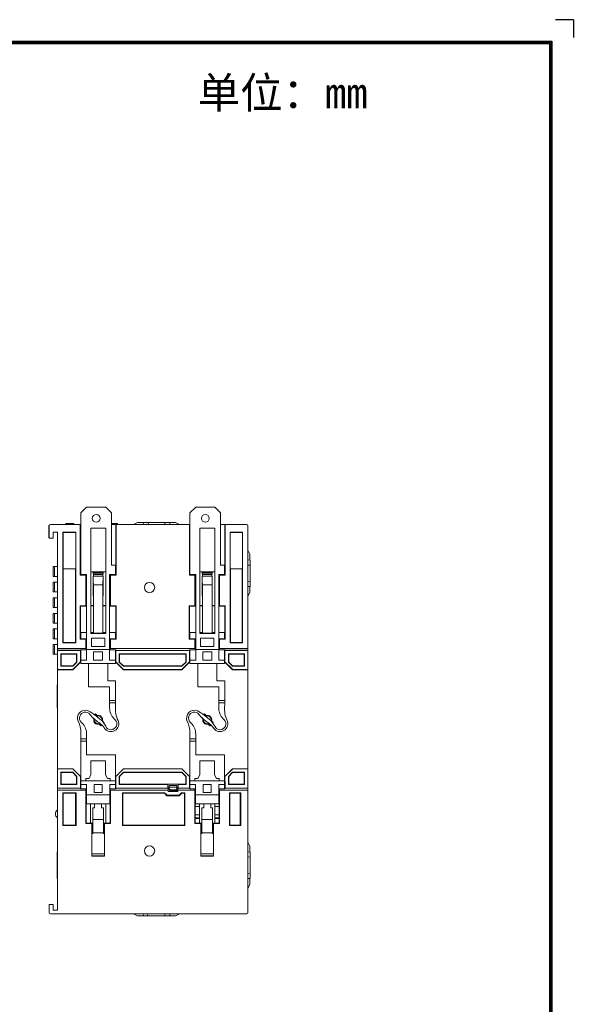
# Model space of a CAD drawing. Extents: x 0 to 555, y 0 to 389.
# Tile 21 of 21: x 413 to 555, y 136 to 389. Entities that reach past the tile are written whole.
import ezdxf
from ezdxf.enums import TextEntityAlignment as Align

# ---------------------------------------------------------------- set-up
doc = ezdxf.new("R2010")
doc.units = 0
doc.header["$LTSCALE"] = 23.1
doc.header["$MEASUREMENT"] = 0
doc.layers.get('0').update_dxf_attribs({"linetype": 'CONTINUOUS'})
doc.styles.get("Standard").update_dxf_attribs({"font": 'isocp3.shx', "bigfont": 'gbcbig.shx'})

# ---------------------------------------------------------------- blocks, each defined once
blk = doc.blocks.new('A3')
for p, q in [((653.92, 299.35), (650.38, 299.35)), ((653.92, 299.35), (653.92, 295.81)), ((231.12, 295.1), (649.67, 295.1)), ((231.35, 294.88), (649.45, 294.88)), ((231.57, 294.65), (649.22, 294.65)), ((649.22, 294.65), (649.22, 4.69)), ((649.45, 294.88), (649.45, 4.47)), ((649.67, 295.1), (649.67, 4.24))]:
    blk.add_line(p, q)
for tag, p in [('XXXE', (541.66, 30.61)), ('XXXC', (574.68, 30.61)), ('XXXA', (625.44, 30.61)), ('XXXG', (499.17, 23.61)), ('XXXF', (541.66, 23.61)), ('XXXD', (574.68, 23.61)), ('XXXB', (625.44, 23.61)), ('XXXK', (515.42, 22.59)), ('XXXM', (502.54, 6.73))]:
    blk.add_attdef(tag, text='', height=2.5).set_placement(p, align=Align.CENTER)
blk.add_attdef('XXXJ', text='', height=2.5).set_placement((504.73, 17.63), align=Align.MIDDLE_RIGHT)

msp = doc.modelspace()

# ---------------------------------------------------------------- linework, layer by layer
at = {"lineweight": 5}
for p, q in [((428.519, 262.458), (430.019, 263.958)), ((430.019, 263.958), (434.919, 263.958)), ((434.919, 263.958), (436.419, 262.458)), ((456.564, 262.458), (458.064, 263.958)), ((458.064, 263.958), (462.964, 263.958)), ((462.964, 263.958), (464.464, 262.458)), ((428.519, 246.558), (428.519, 262.458)), ((436.419, 262.458), (436.419, 249.058)), ((456.564, 246.558), (456.564, 262.458)), ((464.464, 262.458), (464.464, 249.058)), ((420.295, 256.091), (420.321, 259.082)), ((420.394, 259.085), (420.321, 259.082)), ((420.394, 259.158), (420.394, 256.008)), ((428.519, 259.458), (420.694, 259.458)), ((424.686, 259.458), (424.686, 259.758)), ((424.686, 259.758), (426.686, 259.758)), ((426.686, 259.458), (426.686, 259.758)), ((428.37, 246.482), (428.37, 259.458)), ((428.444, 259.458), (428.444, 246.993)), ((431.069, 231.458), (431.069, 258.558)), ((434.919, 258.558), (431.069, 258.558)), ((434.919, 231.458), (434.919, 258.558)), ((436.419, 259.758), (437.977, 259.758)), ((456.564, 259.458), (436.419, 259.458)), ((436.827, 259.458), (436.827, 259.758)), ((437.127, 259.458), (437.127, 259.758)), ((437.494, 246.993), (437.494, 259.458)), ((437.567, 259.458), (437.567, 246.482)), ((437.977, 259.458), (437.977, 259.758)), ((442.094, 259.458), (443.094, 259.958)), ((443.094, 259.958), (452.894, 259.958)), ((444.581, 259.458), (444.625, 259.958)), ((445.906, 259.458), (445.862, 259.958)), ((450.125, 259.958), (450.081, 259.458)), ((451.362, 259.958), (451.406, 259.458)), ((452.894, 259.958), (453.894, 259.458)), ((456.42, 246.482), (456.42, 259.458)), ((456.494, 259.458), (456.494, 246.993)), ((459.114, 231.458), (459.114, 258.558)), ((462.964, 258.558), (459.114, 258.558)), ((462.964, 231.458), (462.964, 258.558)), ((471.194, 259.458), (464.464, 259.458)), ((465.544, 246.993), (465.544, 259.458)), ((465.617, 259.458), (465.617, 246.482)), ((471.494, 159.758), (471.494, 259.158)), ((420.295, 256.091), (420.394, 256.051)), ((420.394, 256.008), (421.394, 256.008)), ((421.394, 256.008), (421.394, 257.508)), ((421.394, 257.508), (422.494, 257.508)), ((422.494, 257.508), (422.494, 160.408)), ((423.885, 257.514), (423.885, 229.05)), ((423.941, 257.458), (423.885, 257.514)), ((427.252, 257.514), (423.885, 257.514)), ((423.941, 248.112), (423.941, 257.458)), ((423.941, 257.458), (427.197, 257.458)), ((427.197, 257.458), (427.252, 257.514)), ((427.197, 257.458), (427.197, 248.112)), ((427.252, 229.05), (427.252, 257.514)), ((466.885, 257.514), (466.885, 229.05)), ((470.102, 257.514), (466.885, 257.514)), ((466.941, 257.458), (466.885, 257.514)), ((466.941, 248.112), (466.941, 257.458)), ((466.941, 257.458), (470.047, 257.458)), ((470.047, 257.458), (470.102, 257.514)), ((470.047, 257.458), (470.047, 248.112)), ((470.102, 229.05), (470.102, 257.514)), ((471.994, 251.858), (471.494, 252.858)), ((471.494, 250.389), (472.094, 250.336)), ((471.994, 250.336), (471.994, 251.858)), ((421.439, 248.658), (421.439, 246.158)), ((422.494, 248.658), (421.439, 248.658)), ((421.72, 248.658), (421.72, 246.158)), ((423.994, 248.058), (423.941, 248.112)), ((423.941, 248.112), (427.197, 248.112)), ((423.994, 229.158), (423.994, 248.058)), ((423.994, 248.058), (427.144, 248.058)), ((427.197, 248.112), (427.144, 248.058)), ((427.144, 248.058), (427.144, 229.158)), ((436.419, 249.058), (437.419, 249.058)), ((437.419, 249.058), (437.419, 246.558)), ((464.464, 249.058), (465.464, 249.058)), ((465.464, 249.058), (465.464, 246.558)), ((466.941, 248.112), (470.047, 248.112)), ((466.994, 248.058), (466.941, 248.112)), ((466.994, 229.158), (466.994, 248.058)), ((466.994, 248.058), (469.994, 248.058)), ((470.047, 248.112), (469.994, 248.058)), ((469.994, 248.058), (469.994, 229.158)), ((471.494, 249.028), (472.094, 249.081)), ((472.094, 250.336), (472.094, 243.581)), ((421.439, 246.158), (422.494, 246.158)), ((428.409, 246.558), (428.37, 246.482)), ((429.817, 246.482), (428.37, 246.482)), ((428.409, 246.958), (428.409, 246.558)), ((428.444, 246.958), (428.409, 246.958)), ((428.409, 246.558), (429.894, 246.558)), ((428.444, 246.993), (428.426, 246.976)), ((428.444, 246.993), (428.519, 246.993)), ((428.444, 246.558), (428.444, 246.958)), ((428.519, 246.658), (430.019, 246.658)), ((429.817, 246.482), (429.894, 246.558)), ((429.817, 238.635), (429.817, 246.482)), ((429.894, 246.558), (429.894, 238.558)), ((430.019, 224.658), (430.019, 246.658)), ((431.069, 247.358), (434.919, 247.358)), ((431.696, 246.185), (431.666, 241.181)), ((431.744, 242.815), (431.696, 246.185)), ((431.744, 246.185), (431.696, 246.185)), ((431.704, 247.358), (431.7, 246.727)), ((431.744, 246.727), (431.7, 246.727)), ((431.741, 247.032), (431.704, 246.758)), ((431.704, 246.758), (434.233, 246.758)), ((434.196, 247.032), (431.741, 247.032)), ((431.744, 246.727), (431.744, 246.185)), ((431.744, 246.603), (434.194, 246.603)), ((434.194, 246.242), (431.744, 246.242)), ((434.194, 246.185), (434.194, 246.727)), ((434.237, 246.727), (434.194, 246.727)), ((434.241, 246.185), (434.194, 246.185)), ((434.233, 246.758), (434.196, 247.032)), ((434.241, 246.185), (434.21, 243.959)), ((434.237, 246.727), (434.234, 247.358)), ((434.272, 241.181), (434.241, 246.185)), ((435.919, 224.658), (435.919, 246.658)), ((435.919, 246.658), (437.419, 246.658)), ((436.044, 238.558), (436.044, 246.558)), ((436.044, 246.558), (436.12, 246.482)), ((436.044, 246.558), (437.528, 246.558)), ((436.12, 246.482), (436.12, 238.635)), ((436.12, 246.482), (437.567, 246.482)), ((437.419, 246.993), (437.494, 246.993)), ((437.511, 246.976), (437.494, 246.993)), ((437.494, 246.558), (437.494, 246.958)), ((437.494, 246.958), (437.528, 246.958)), ((437.528, 246.958), (437.528, 246.558)), ((437.567, 246.482), (437.528, 246.558)), ((456.459, 246.558), (456.42, 246.482)), ((456.42, 246.482), (457.867, 246.482)), ((456.459, 246.558), (456.459, 246.958)), ((456.459, 246.958), (456.494, 246.958)), ((456.459, 246.558), (457.944, 246.558)), ((456.494, 246.993), (456.476, 246.976)), ((456.494, 246.993), (456.564, 246.993)), ((456.494, 246.958), (456.494, 246.558)), ((456.564, 246.658), (458.064, 246.658)), ((457.867, 246.482), (457.944, 246.558)), ((457.867, 238.635), (457.867, 246.482)), ((457.944, 246.558), (457.944, 238.558)), ((458.064, 224.658), (458.064, 246.658)), ((459.114, 247.358), (462.964, 247.358)), ((459.746, 246.185), (459.716, 241.181)), ((459.794, 242.815), (459.746, 246.185)), ((459.794, 246.185), (459.746, 246.185)), ((459.754, 247.358), (459.75, 246.727)), ((459.794, 246.727), (459.75, 246.727)), ((459.754, 246.758), (459.791, 247.031)), ((459.754, 246.758), (462.283, 246.758)), ((462.246, 247.032), (459.791, 247.031)), ((459.794, 246.727), (459.794, 246.185)), ((462.244, 246.242), (459.794, 246.242)), ((462.244, 246.185), (462.244, 246.727)), ((462.287, 246.727), (462.244, 246.727)), ((462.291, 246.185), (462.244, 246.185)), ((462.283, 246.758), (462.246, 247.032)), ((462.291, 246.185), (462.26, 243.959)), ((462.287, 246.727), (462.284, 247.358)), ((462.322, 241.181), (462.291, 246.185)), ((463.964, 224.658), (463.964, 246.658)), ((463.964, 246.658), (465.464, 246.658)), ((464.094, 238.558), (464.094, 246.558)), ((464.094, 246.558), (465.578, 246.558)), ((464.094, 246.558), (464.17, 246.482)), ((464.17, 246.482), (464.17, 238.635)), ((465.617, 246.482), (464.17, 246.482)), ((465.464, 246.993), (465.544, 246.993)), ((465.494, 246.976), (465.494, 246.558)), ((465.561, 246.976), (465.544, 246.993)), ((465.544, 246.558), (465.544, 246.958)), ((465.544, 246.958), (465.578, 246.958)), ((465.578, 246.958), (465.578, 246.558)), ((465.617, 246.482), (465.578, 246.558)), ((421.439, 244.658), (421.439, 242.158)), ((422.494, 244.658), (421.439, 244.658)), ((421.72, 244.658), (421.72, 242.158)), ((431.744, 242.815), (431.744, 241.258)), ((431.769, 242.815), (431.744, 242.815)), ((431.769, 243.958), (431.769, 231.556)), ((434.219, 243.958), (431.769, 243.958)), ((434.219, 243.958), (434.219, 231.556)), ((459.794, 242.815), (459.794, 241.258)), ((459.814, 242.815), (459.794, 242.815)), ((459.814, 243.958), (459.814, 231.556)), ((462.264, 243.958), (459.814, 243.958)), ((462.264, 243.958), (462.264, 231.556)), ((472.094, 244.836), (471.494, 244.889)), ((472.094, 243.581), (471.494, 243.528)), ((471.994, 242.058), (471.994, 243.581)), ((421.439, 242.158), (422.494, 242.158)), ((421.439, 240.658), (421.439, 238.158)), ((422.494, 240.658), (421.439, 240.658)), ((421.72, 240.658), (421.72, 238.158)), ((431.666, 241.181), (431.744, 241.258)), ((431.666, 241.181), (431.769, 241.181)), ((431.744, 241.258), (431.769, 241.258)), ((434.272, 241.181), (434.219, 241.234)), ((434.219, 241.181), (434.272, 241.181)), ((459.794, 241.258), (459.716, 241.181)), ((459.716, 241.181), (459.814, 241.181)), ((459.814, 241.258), (459.794, 241.258)), ((462.322, 241.181), (462.264, 241.239)), ((462.264, 241.181), (462.322, 241.181)), ((471.994, 242.058), (471.494, 241.058)), ((421.439, 238.158), (422.494, 238.158)), ((428.34, 230.057), (428.34, 238.635)), ((428.34, 238.635), (428.371, 238.558)), ((428.34, 238.635), (429.817, 238.635)), ((428.371, 238.558), (428.444, 238.468)), ((428.371, 238.558), (429.894, 238.558)), ((428.444, 238.558), (428.403, 238.518)), ((428.444, 238.468), (428.444, 230.737)), ((430.019, 238.468), (428.444, 238.468)), ((428.994, 238.558), (428.994, 238.468)), ((429.894, 238.558), (429.817, 238.635)), ((430.019, 239.958), (429.894, 239.958)), ((430.019, 238.658), (429.894, 238.658)), ((431.769, 238.642), (431.069, 238.642)), ((431.069, 238.558), (431.769, 238.558)), ((434.919, 238.642), (434.219, 238.642)), ((434.219, 238.558), (434.903, 238.558)), ((434.919, 238.582), (434.903, 238.558)), ((434.903, 238.558), (434.903, 238.468)), ((434.919, 238.468), (434.903, 238.468)), ((436.044, 239.958), (435.919, 239.958)), ((436.044, 239.248), (435.919, 239.248)), ((435.919, 239.048), (436.044, 239.048)), ((437.494, 238.468), (435.919, 238.468)), ((436.12, 238.635), (436.044, 238.558)), ((436.044, 238.558), (437.566, 238.558)), ((437.597, 238.635), (436.12, 238.635)), ((436.667, 238.468), (436.824, 238.558)), ((437.494, 238.468), (437.566, 238.558)), ((437.534, 238.518), (437.494, 238.558)), ((437.494, 230.737), (437.494, 238.468)), ((437.566, 238.558), (437.597, 238.635)), ((437.597, 238.635), (437.597, 230.057)), ((456.39, 230.057), (456.39, 238.635)), ((456.39, 238.635), (456.421, 238.558)), ((457.867, 238.635), (456.39, 238.635)), ((456.421, 238.558), (457.944, 238.558)), ((456.421, 238.558), (456.494, 238.468)), ((456.453, 238.518), (456.494, 238.558)), ((456.494, 238.468), (456.494, 230.737)), ((456.494, 238.468), (458.064, 238.468)), ((457.944, 238.558), (457.867, 238.635)), ((458.064, 239.958), (457.944, 239.958)), ((457.944, 239.408), (458.064, 239.408)), ((457.944, 239.258), (458.064, 239.258)), ((458.064, 239.008), (457.944, 239.008)), ((459.814, 238.642), (459.114, 238.642)), ((459.114, 238.558), (459.814, 238.558)), ((462.964, 238.642), (462.264, 238.642)), ((462.264, 238.558), (462.953, 238.558)), ((462.953, 238.558), (462.953, 238.468)), ((464.094, 239.958), (463.964, 239.958)), ((463.964, 238.468), (465.544, 238.468)), ((464.17, 238.635), (464.094, 238.558)), ((464.094, 238.558), (465.616, 238.558)), ((464.17, 238.635), (465.647, 238.635)), ((464.694, 238.468), (464.694, 238.558)), ((465.406, 238.558), (465.406, 238.468)), ((465.494, 238.558), (465.494, 238.468)), ((465.544, 238.468), (465.616, 238.558)), ((465.544, 238.558), (465.584, 238.518)), ((465.544, 230.737), (465.544, 238.468)), ((465.616, 238.558), (465.647, 238.635)), ((465.647, 238.635), (465.647, 230.057)), ((421.439, 236.658), (421.439, 234.158)), ((422.494, 236.658), (421.439, 236.658)), ((421.72, 236.658), (421.72, 234.158)), ((421.439, 234.158), (422.494, 234.158)), ((421.439, 232.658), (421.439, 230.158)), ((422.494, 232.658), (421.439, 232.658)), ((421.439, 230.158), (422.494, 230.158)), ((421.72, 232.658), (421.72, 230.158)), ((428.381, 230.158), (428.34, 230.057)), ((428.444, 230.737), (428.381, 230.658)), ((428.381, 230.658), (428.381, 230.158)), ((428.444, 230.658), (428.381, 230.658)), ((428.381, 230.158), (429.894, 230.158)), ((428.409, 230.693), (428.444, 230.658)), ((428.519, 230.737), (428.444, 230.737)), ((428.444, 230.158), (428.444, 230.658)), ((428.519, 231.758), (428.519, 230.158)), ((428.519, 231.758), (430.019, 231.758)), ((429.792, 230.057), (429.894, 230.158)), ((429.894, 230.158), (429.894, 227.296)), ((431.769, 231.758), (431.069, 231.758)), ((431.069, 231.458), (434.919, 231.458)), ((431.269, 228.158), (431.269, 230.258)), ((431.269, 230.258), (434.669, 230.258)), ((434.219, 231.556), (431.769, 231.556)), ((434.919, 231.758), (434.219, 231.758)), ((434.669, 228.158), (434.669, 230.258)), ((435.919, 231.758), (437.419, 231.758)), ((436.044, 227.296), (436.044, 230.158)), ((436.145, 230.057), (436.044, 230.158)), ((436.044, 230.158), (437.556, 230.158)), ((437.419, 231.758), (437.419, 230.158)), ((437.494, 230.737), (437.419, 230.737)), ((437.494, 230.737), (437.494, 230.658)), ((437.556, 230.658), (437.494, 230.737)), ((437.494, 230.658), (437.528, 230.693)), ((437.494, 230.158), (437.494, 230.658)), ((437.494, 230.658), (437.556, 230.658)), ((437.556, 230.158), (437.556, 230.658)), ((437.597, 230.057), (437.556, 230.158)), ((456.431, 230.158), (456.39, 230.057)), ((456.494, 230.737), (456.431, 230.658)), ((456.431, 230.658), (456.431, 230.158)), ((456.494, 230.658), (456.431, 230.658)), ((456.431, 230.158), (457.944, 230.158)), ((456.459, 230.693), (456.494, 230.658)), ((456.564, 230.737), (456.494, 230.737)), ((456.494, 230.158), (456.494, 230.658)), ((456.564, 231.758), (456.564, 230.158)), ((456.564, 231.758), (458.064, 231.758)), ((457.944, 230.158), (457.842, 230.057)), ((457.944, 230.158), (457.944, 227.296)), ((459.814, 231.758), (459.114, 231.758)), ((459.114, 231.458), (462.964, 231.458)), ((459.314, 228.158), (459.314, 230.258)), ((459.314, 230.258), (462.714, 230.258)), ((462.264, 231.556), (459.814, 231.556)), ((462.964, 231.758), (462.264, 231.758)), ((462.714, 228.158), (462.714, 230.258)), ((463.964, 231.758), (465.464, 231.758)), ((464.094, 230.158), (465.606, 230.158)), ((464.094, 227.296), (464.094, 230.158)), ((464.094, 230.158), (464.195, 230.057)), ((465.464, 231.758), (465.464, 230.158)), ((465.544, 230.737), (465.464, 230.737)), ((465.606, 230.658), (465.544, 230.737)), ((465.544, 230.658), (465.578, 230.693)), ((465.544, 230.658), (465.606, 230.658)), ((465.544, 230.158), (465.544, 230.658)), ((465.606, 230.158), (465.606, 230.658)), ((465.647, 230.057), (465.606, 230.158)), ((421.439, 228.658), (421.439, 226.158)), ((422.494, 228.658), (421.439, 228.658)), ((421.72, 228.658), (421.72, 226.158)), ((422.494, 227.658), (429.792, 227.658)), ((423.994, 229.158), (423.885, 229.05)), ((423.885, 229.05), (427.252, 229.05)), ((427.144, 229.158), (423.994, 229.158)), ((427.252, 229.05), (427.144, 229.158)), ((429.792, 230.057), (428.34, 230.057)), ((429.792, 227.658), (429.792, 230.057)), ((429.792, 227.658), (429.894, 227.296)), ((431.269, 228.158), (434.669, 228.158)), ((436.044, 227.296), (436.145, 227.658)), ((436.145, 230.057), (436.145, 227.658)), ((437.597, 230.057), (436.145, 230.057)), ((436.145, 227.658), (457.842, 227.658)), ((457.842, 230.057), (456.39, 230.057)), ((457.842, 227.658), (457.842, 230.057)), ((457.842, 227.658), (457.944, 227.296)), ((459.314, 228.158), (462.714, 228.158)), ((464.094, 227.296), (464.195, 227.658)), ((465.647, 230.057), (464.195, 230.057)), ((464.195, 230.057), (464.195, 227.658)), ((464.195, 227.658), (471.494, 227.658)), ((466.994, 229.158), (466.885, 229.05)), ((466.885, 229.05), (470.102, 229.05)), ((469.994, 229.158), (466.994, 229.158)), ((470.102, 229.05), (469.994, 229.158)), ((421.439, 226.158), (422.494, 226.158)), ((428.429, 227.195), (422.494, 227.195)), ((428.393, 227.158), (422.494, 227.158)), ((423.41, 226.242), (423.41, 223.075)), ((423.41, 226.242), (423.494, 226.158)), ((427.527, 226.242), (423.41, 226.242)), ((423.494, 223.158), (423.494, 226.158)), ((423.494, 226.158), (427.444, 226.158)), ((427.527, 226.242), (427.444, 226.158)), ((427.444, 226.158), (427.444, 224.158)), ((427.527, 224.124), (427.527, 226.242)), ((428.429, 227.195), (428.393, 227.158)), ((428.393, 227.158), (428.397, 227.108)), ((428.402, 224.176), (428.402, 227.108)), ((428.402, 227.108), (428.444, 227.08)), ((428.429, 227.195), (428.444, 227.296)), ((429.894, 227.296), (428.444, 227.296)), ((428.444, 227.08), (428.444, 224.158)), ((428.444, 227.08), (428.519, 227.08)), ((428.519, 227.296), (428.519, 223.758)), ((430.019, 227.358), (435.919, 227.358)), ((431.819, 224.658), (431.819, 226.758)), ((431.819, 226.758), (434.119, 226.758)), ((434.119, 226.758), (434.119, 224.658)), ((437.494, 227.296), (436.044, 227.296)), ((437.419, 223.758), (437.419, 227.296)), ((437.419, 227.08), (437.494, 227.08)), ((437.494, 227.296), (437.513, 227.158)), ((437.494, 227.08), (437.535, 227.108)), ((437.494, 224.158), (437.494, 227.08)), ((456.474, 227.158), (437.513, 227.158)), ((437.535, 227.108), (437.535, 224.176)), ((437.54, 227.108), (437.544, 227.158)), ((438.41, 226.242), (438.41, 224.124)), ((438.494, 226.158), (438.41, 226.242)), ((455.577, 226.242), (438.41, 226.242)), ((438.494, 224.158), (438.494, 226.158)), ((438.494, 226.158), (455.494, 226.158)), ((455.577, 226.242), (455.494, 226.158)), ((455.494, 226.158), (455.494, 224.158)), ((455.577, 224.124), (455.577, 226.242)), ((456.443, 227.158), (456.447, 227.108)), ((456.452, 224.176), (456.452, 227.108)), ((456.452, 227.108), (456.494, 227.08)), ((456.474, 227.158), (456.494, 227.296)), ((457.944, 227.296), (456.494, 227.296)), ((456.494, 227.08), (456.494, 224.158)), ((456.494, 227.08), (456.564, 227.08)), ((456.564, 227.296), (456.564, 223.758)), ((458.064, 227.358), (463.964, 227.358)), ((459.864, 226.758), (462.164, 226.758)), ((459.864, 224.658), (459.864, 226.758)), ((462.164, 226.758), (462.164, 224.658)), ((465.544, 227.296), (464.094, 227.296)), ((465.464, 223.758), (465.464, 227.296)), ((465.464, 227.08), (465.544, 227.08)), ((465.544, 227.296), (465.558, 227.195)), ((465.544, 227.08), (465.585, 227.108)), ((465.544, 224.158), (465.544, 227.08)), ((471.494, 227.195), (465.558, 227.195)), ((465.594, 227.158), (465.558, 227.195)), ((465.585, 227.108), (465.585, 224.176)), ((465.59, 227.108), (465.594, 227.158)), ((471.494, 227.158), (465.594, 227.158)), ((470.577, 226.242), (466.46, 226.242)), ((466.46, 226.242), (466.46, 224.124)), ((466.46, 226.242), (466.544, 226.158)), ((466.544, 226.158), (470.494, 226.158)), ((466.544, 226.158), (466.544, 224.158)), ((470.577, 226.242), (470.494, 226.158)), ((470.494, 226.158), (470.494, 223.158)), ((470.577, 223.075), (470.577, 226.242)), ((423.41, 223.075), (423.494, 223.158)), ((423.41, 223.075), (426.478, 223.075)), ((423.494, 223.158), (426.444, 223.158)), ((428.402, 224.176), (426.426, 222.2)), ((427.444, 224.158), (426.444, 223.158)), ((426.444, 222.158), (428.444, 224.158)), ((426.444, 223.158), (426.478, 223.075)), ((426.478, 223.075), (427.527, 224.124)), ((427.444, 224.158), (427.527, 224.124)), ((428.444, 224.158), (428.402, 224.176)), ((428.519, 224.658), (430.019, 224.658)), ((437.419, 223.758), (428.519, 223.758)), ((430.519, 217.758), (430.519, 223.758)), ((431.819, 224.658), (434.119, 224.658)), ((435.419, 223.758), (435.419, 219.308)), ((435.919, 224.658), (437.419, 224.658)), ((437.535, 224.176), (437.494, 224.158)), ((437.494, 224.158), (439.494, 222.158)), ((439.511, 222.2), (437.535, 224.176)), ((438.494, 224.158), (438.41, 224.124)), ((438.41, 224.124), (439.459, 223.075)), ((439.494, 223.158), (438.494, 224.158)), ((439.459, 223.075), (439.494, 223.158)), ((439.459, 223.075), (454.528, 223.075)), ((439.494, 223.158), (454.494, 223.158)), ((456.452, 224.176), (454.476, 222.2)), ((455.494, 224.158), (454.494, 223.158)), ((454.494, 222.158), (456.494, 224.158)), ((454.494, 223.158), (454.528, 223.075)), ((454.528, 223.075), (455.577, 224.124)), ((455.577, 224.124), (455.494, 224.158)), ((456.494, 224.158), (456.452, 224.176)), ((456.564, 224.658), (458.064, 224.658)), ((465.464, 223.758), (456.564, 223.758)), ((458.564, 217.758), (458.564, 223.758)), ((459.864, 224.658), (462.164, 224.658)), ((463.464, 223.758), (463.464, 219.308)), ((463.964, 224.658), (465.464, 224.658)), ((465.585, 224.176), (465.544, 224.158)), ((465.544, 224.158), (467.544, 222.158)), ((467.561, 222.2), (465.585, 224.176)), ((466.544, 224.158), (466.46, 224.124)), ((466.46, 224.124), (467.509, 223.075)), ((467.544, 223.158), (466.544, 224.158)), ((467.544, 223.158), (467.509, 223.075)), ((467.509, 223.075), (470.577, 223.075)), ((470.494, 223.158), (467.544, 223.158)), ((470.577, 223.075), (470.494, 223.158)), ((422.494, 222.2), (426.426, 222.2)), ((422.494, 222.158), (426.444, 222.158)), ((426.444, 222.158), (426.426, 222.2)), ((439.494, 222.158), (439.511, 222.2)), ((439.494, 222.158), (454.494, 222.158)), ((439.511, 222.2), (454.476, 222.2)), ((454.476, 222.2), (454.494, 222.158)), ((467.561, 222.2), (467.544, 222.158)), ((467.544, 222.158), (471.494, 222.158)), ((471.494, 222.2), (467.561, 222.2)), ((422.394, 218.28), (422.494, 218.289)), ((422.394, 212.437), (422.394, 218.28)), ((435.919, 217.758), (430.519, 217.758)), ((437.469, 219.308), (435.419, 219.308)), ((435.919, 212.415), (435.919, 217.758)), ((437.469, 213.289), (437.469, 219.308)), ((463.964, 217.758), (458.564, 217.758)), ((465.514, 219.308), (463.464, 219.308)), ((463.964, 212.415), (463.964, 217.758)), ((465.514, 213.289), (465.514, 219.308)), ((422.412, 216.936), (422.412, 213.781)), ((422.494, 216.928), (422.412, 216.936)), ((422.412, 213.781), (422.494, 213.789)), ((435.919, 214.258), (437.469, 214.258)), ((437.469, 213.658), (435.919, 213.658)), ((463.964, 214.258), (465.514, 214.258)), ((465.514, 213.658), (463.964, 213.658)), ((422.494, 212.428), (422.394, 212.437)), ((431.461, 209.969), (431.854, 209.576)), ((432.194, 210.619), (432.194, 210.701)), ((432.22, 210.645), (432.194, 210.619)), ((432.441, 210.619), (432.194, 210.619)), ((432.22, 210.645), (432.22, 210.717)), ((432.22, 210.645), (432.409, 210.65)), ((432.296, 210.764), (432.685, 210.374)), ((432.698, 210.421), (432.305, 210.814)), ((432.694, 210.257), (432.694, 210.374)), ((433.227, 210.272), (433.307, 210.352)), ((459.511, 209.969), (459.904, 209.576)), ((460.346, 210.764), (460.735, 210.374)), ((460.748, 210.421), (460.355, 210.814)), ((460.735, 210.387), (460.384, 210.387)), ((461.182, 210.387), (460.859, 210.387)), ((461.272, 210.272), (461.353, 210.353)), ((428.604, 208.723), (428.847, 208.48)), ((431.919, 208.964), (432.003, 209.047)), ((432.71, 208.34), (432.63, 208.26)), ((432.694, 208.247), (432.694, 208.324)), ((433.239, 208.191), (433.632, 207.798)), ((433.641, 207.848), (433.252, 208.238)), ((434.018, 209.648), (433.934, 209.565)), ((434.037, 209.023), (434.426, 208.634)), ((434.476, 208.643), (434.083, 209.036)), ((437.333, 209.344), (437.09, 209.587)), ((456.649, 208.723), (456.892, 208.48)), ((460.034, 209.492), (459.929, 209.492)), ((459.968, 208.967), (460.048, 209.047)), ((460.755, 208.34), (460.676, 208.261)), ((461.289, 208.191), (461.682, 207.798)), ((461.691, 207.848), (461.302, 208.238)), ((462.066, 209.652), (461.979, 209.565)), ((462.095, 209.492), (461.987, 209.492)), ((462.087, 209.023), (462.476, 208.634)), ((462.526, 208.643), (462.133, 209.036)), ((465.378, 209.344), (465.135, 209.587)), ((428.519, 191.621), (428.519, 205.96)), ((430.019, 200.308), (430.019, 205.652)), ((456.564, 191.621), (456.564, 205.96)), ((458.064, 200.308), (458.064, 205.652)), ((428.519, 204.408), (430.019, 204.408)), ((430.019, 203.808), (428.519, 203.808)), ((456.564, 204.408), (458.064, 204.408)), ((458.064, 203.808), (456.564, 203.808)), ((430.019, 200.308), (437.419, 200.308)), ((437.419, 191.621), (437.419, 200.308)), ((458.064, 200.308), (465.464, 200.308)), ((465.464, 191.621), (465.464, 200.308)), ((431.069, 198.808), (431.069, 195.208)), ((434.869, 198.808), (431.069, 198.808)), ((434.869, 195.208), (434.869, 198.808)), ((462.914, 198.808), (459.114, 198.808)), ((459.114, 198.808), (459.114, 195.208)), ((462.914, 195.208), (462.914, 198.808)), ((426.444, 196.758), (422.494, 196.758)), ((426.426, 196.717), (422.494, 196.717)), ((423.41, 195.842), (423.494, 195.758)), ((423.41, 195.842), (423.41, 192.675)), ((426.478, 195.842), (423.41, 195.842)), ((423.494, 192.758), (423.494, 195.758)), ((423.494, 195.758), (426.444, 195.758)), ((426.444, 196.758), (426.426, 196.717)), ((426.426, 196.717), (428.402, 194.741)), ((428.444, 194.758), (426.444, 196.758)), ((426.444, 195.758), (426.478, 195.842)), ((426.444, 195.758), (427.444, 194.758)), ((427.527, 194.793), (426.478, 195.842)), ((427.444, 194.758), (427.527, 194.793)), ((427.444, 192.758), (427.444, 194.758)), ((427.527, 192.675), (427.527, 194.793)), ((428.444, 194.758), (428.402, 194.741)), ((428.402, 192.309), (428.402, 194.741)), ((428.444, 192.337), (428.444, 194.758)), ((431.069, 195.208), (430.569, 194.208)), ((435.369, 194.208), (434.869, 195.208)), ((439.494, 196.758), (437.494, 194.758)), ((437.494, 194.758), (437.535, 194.741)), ((437.494, 194.758), (437.494, 192.337)), ((437.535, 194.741), (439.511, 196.717)), ((437.535, 194.741), (437.535, 192.309)), ((439.459, 195.842), (438.41, 194.793)), ((438.41, 194.793), (438.494, 194.758)), ((438.41, 194.793), (438.41, 192.675)), ((438.494, 194.758), (439.494, 195.758)), ((438.494, 192.758), (438.494, 194.758)), ((454.528, 195.842), (439.459, 195.842)), ((439.459, 195.842), (439.494, 195.758)), ((454.494, 196.758), (439.494, 196.758)), ((439.494, 196.758), (439.511, 196.717)), ((439.494, 195.758), (454.494, 195.758)), ((439.511, 196.717), (454.476, 196.717)), ((454.494, 196.758), (454.476, 196.717)), ((454.476, 196.717), (456.452, 194.741)), ((456.494, 194.758), (454.494, 196.758)), ((454.528, 195.842), (454.494, 195.758)), ((454.494, 195.758), (455.494, 194.758)), ((455.577, 194.793), (454.528, 195.842)), ((455.577, 194.793), (455.494, 194.758)), ((455.494, 194.758), (455.494, 192.758)), ((455.577, 192.675), (455.577, 194.793)), ((456.452, 194.741), (456.447, 192.309)), ((456.494, 194.758), (456.452, 194.741)), ((456.494, 192.337), (456.494, 194.758)), ((459.114, 195.208), (458.614, 194.208)), ((463.414, 194.208), (462.914, 195.208)), ((467.544, 196.758), (465.544, 194.758)), ((465.585, 194.741), (465.544, 194.758)), ((465.544, 194.758), (465.544, 192.337)), ((465.585, 194.741), (467.561, 196.717)), ((465.59, 192.309), (465.585, 194.741)), ((467.509, 195.842), (466.46, 194.793)), ((466.544, 194.758), (466.46, 194.793)), ((466.46, 194.793), (466.46, 192.675)), ((466.544, 194.758), (467.544, 195.758)), ((466.544, 192.758), (466.544, 194.758)), ((470.577, 195.842), (467.509, 195.842)), ((467.544, 195.758), (467.509, 195.842)), ((471.494, 196.758), (467.544, 196.758)), ((467.561, 196.717), (467.544, 196.758)), ((470.494, 195.758), (467.544, 195.758)), ((471.494, 196.717), (467.561, 196.717)), ((470.577, 195.842), (470.494, 195.758)), ((470.494, 195.758), (470.494, 192.758)), ((470.577, 192.675), (470.577, 195.842)), ((423.41, 192.675), (423.494, 192.758)), ((423.41, 192.675), (427.527, 192.675)), ((427.444, 192.758), (423.494, 192.758)), ((427.527, 192.675), (427.444, 192.758)), ((428.397, 192.309), (428.393, 191.758)), ((428.444, 192.337), (428.402, 192.309)), ((428.519, 192.337), (428.444, 192.337)), ((437.419, 193.608), (428.519, 193.608)), ((429.969, 192.708), (428.519, 192.708)), ((429.819, 194.208), (430.569, 194.208)), ((429.819, 193.608), (429.819, 194.208)), ((429.969, 187.708), (429.969, 192.708)), ((433.969, 192.708), (431.969, 192.708)), ((431.969, 190.608), (431.969, 192.708)), ((433.969, 192.708), (433.969, 190.608)), ((435.369, 194.208), (436.019, 194.208)), ((437.419, 192.708), (435.969, 192.708)), ((435.969, 187.708), (435.969, 192.708)), ((436.019, 194.208), (436.019, 193.608)), ((437.494, 192.337), (437.419, 192.337)), ((437.535, 192.309), (437.494, 192.337)), ((437.544, 191.758), (437.54, 192.309)), ((438.41, 192.675), (438.494, 192.758)), ((438.41, 192.675), (450.913, 192.675)), ((438.494, 192.758), (450.89, 192.758)), ((453.597, 192.804), (450.89, 192.804)), ((450.89, 192.758), (450.89, 192.804)), ((450.913, 192.675), (450.89, 192.758)), ((450.913, 191.758), (450.913, 192.675)), ((453.244, 192.45), (451.244, 192.45)), ((451.244, 192.45), (451.244, 191.57)), ((453.244, 191.57), (453.244, 192.45)), ((453.597, 192.758), (453.575, 192.675)), ((453.575, 192.675), (455.577, 192.675)), ((453.575, 192.675), (453.575, 191.758)), ((453.597, 192.804), (453.597, 192.758)), ((455.494, 192.758), (453.597, 192.758)), ((455.577, 192.675), (455.494, 192.758)), ((456.447, 192.309), (456.443, 191.758)), ((456.494, 192.337), (456.452, 192.309)), ((456.564, 192.337), (456.494, 192.337)), ((465.464, 193.608), (456.564, 193.608)), ((458.014, 192.708), (456.564, 192.708)), ((457.864, 194.208), (458.614, 194.208)), ((457.864, 193.608), (457.864, 194.208)), ((458.014, 187.708), (458.014, 192.708)), ((462.014, 192.708), (460.014, 192.708)), ((460.014, 190.608), (460.014, 192.708)), ((462.014, 192.708), (462.014, 190.608)), ((463.414, 194.208), (464.064, 194.208)), ((465.464, 192.708), (464.014, 192.708)), ((464.014, 187.708), (464.014, 192.708)), ((464.064, 194.208), (464.064, 193.608)), ((465.544, 192.337), (465.464, 192.337)), ((465.585, 192.309), (465.544, 192.337)), ((465.594, 191.758), (465.59, 192.309)), ((466.46, 192.675), (466.544, 192.758)), ((466.46, 192.675), (470.577, 192.675)), ((470.494, 192.758), (466.544, 192.758)), ((470.577, 192.675), (470.494, 192.758)), ((422.494, 191.758), (428.393, 191.758)), ((422.494, 191.722), (428.429, 191.722)), ((429.792, 191.258), (422.494, 191.258)), ((423.857, 190.595), (423.994, 190.458)), ((427.28, 190.595), (423.857, 190.595)), ((423.857, 190.595), (423.857, 182.128)), ((423.994, 190.458), (427.144, 190.458)), ((423.994, 182.258), (423.994, 190.458)), ((427.144, 190.458), (427.28, 190.595)), ((427.144, 190.458), (427.144, 182.258)), ((427.28, 182.128), (427.28, 190.595)), ((428.393, 191.758), (428.429, 191.722)), ((428.444, 191.621), (428.429, 191.722)), ((428.444, 191.621), (429.894, 191.621)), ((429.894, 191.621), (429.792, 191.258)), ((429.792, 182.655), (429.792, 191.258)), ((429.894, 191.621), (429.894, 182.696)), ((435.969, 190.008), (429.969, 190.008)), ((433.969, 190.608), (431.969, 190.608)), ((436.044, 191.621), (437.494, 191.621)), ((436.145, 191.258), (436.044, 191.621)), ((436.044, 182.696), (436.044, 191.621)), ((450.994, 191.258), (436.145, 191.258)), ((436.145, 191.258), (436.145, 182.655)), ((437.513, 191.758), (437.494, 191.621)), ((437.513, 191.758), (450.938, 191.758)), ((450.048, 190.589), (439.22, 190.589)), ((439.351, 190.458), (439.22, 190.589)), ((439.22, 190.589), (439.22, 182.128)), ((439.351, 190.458), (449.994, 190.458)), ((439.351, 182.258), (439.351, 190.458)), ((449.994, 190.458), (450.048, 190.589)), ((449.994, 190.458), (450.652, 189.8)), ((450.706, 189.931), (450.048, 190.589)), ((450.652, 189.8), (450.706, 189.931)), ((450.652, 189.8), (453.835, 189.8)), ((453.781, 189.931), (450.706, 189.931)), ((450.913, 192.05), (453.575, 192.05)), ((450.938, 191.758), (450.994, 191.258)), ((450.938, 191.75), (451.244, 191.75)), ((450.994, 190.9), (450.994, 191.258)), ((453.494, 190.9), (450.994, 190.9)), ((451.444, 190.9), (451.444, 191.252)), ((452.744, 191.35), (451.744, 191.35)), ((451.744, 191.35), (451.744, 191.17)), ((452.744, 191.17), (451.744, 191.17)), ((452.744, 191.17), (452.744, 191.35)), ((453.244, 191.75), (453.549, 191.75)), ((453.494, 191.258), (453.549, 191.758)), ((457.842, 191.258), (453.494, 191.258)), ((453.494, 191.258), (453.494, 190.9)), ((453.549, 191.758), (456.474, 191.758)), ((454.439, 190.589), (453.781, 189.931)), ((453.781, 189.931), (453.835, 189.8)), ((453.835, 189.8), (454.494, 190.458)), ((455.274, 190.589), (454.439, 190.589)), ((454.494, 190.458), (454.439, 190.589)), ((454.494, 190.458), (455.144, 190.458)), ((455.144, 190.458), (455.274, 190.589)), ((455.144, 190.458), (455.144, 182.258)), ((455.274, 182.128), (455.274, 190.589)), ((456.494, 191.621), (456.474, 191.758)), ((456.494, 191.621), (457.944, 191.621)), ((457.944, 191.621), (457.842, 191.258)), ((457.842, 182.655), (457.842, 191.258)), ((457.944, 191.621), (457.944, 182.696)), ((464.014, 190.008), (458.014, 190.008)), ((462.014, 190.608), (460.014, 190.608)), ((464.094, 191.621), (465.544, 191.621)), ((464.195, 191.258), (464.094, 191.621)), ((464.094, 182.696), (464.094, 191.621)), ((471.494, 191.258), (464.195, 191.258)), ((464.195, 191.258), (464.195, 182.655)), ((465.558, 191.722), (465.544, 191.621)), ((465.558, 191.722), (465.594, 191.758)), ((465.558, 191.722), (471.494, 191.722)), ((471.494, 191.758), (465.594, 191.758)), ((469.624, 190.589), (466.713, 190.589)), ((466.713, 190.589), (466.844, 190.458)), ((466.713, 190.589), (466.713, 182.128)), ((466.844, 190.458), (469.494, 190.458)), ((466.844, 182.258), (466.844, 190.458)), ((469.494, 190.458), (469.624, 190.589)), ((469.494, 190.458), (469.494, 182.258)), ((469.624, 182.128), (469.624, 190.589)), ((429.894, 188.208), (429.969, 188.208)), ((436.044, 187.708), (429.894, 187.708)), ((430.994, 182.724), (430.994, 187.708)), ((431.022, 182.758), (431.022, 187.708)), ((432.069, 186.708), (432.069, 187.708)), ((433.869, 187.708), (433.869, 186.708)), ((434.915, 187.708), (434.915, 182.758)), ((435.969, 188.208), (436.044, 188.208)), ((457.944, 188.208), (458.014, 188.208)), ((464.094, 187.708), (457.944, 187.708)), ((459.072, 182.758), (459.072, 187.708)), ((460.114, 186.708), (460.114, 187.708)), ((461.914, 187.708), (461.914, 186.708)), ((462.965, 187.708), (462.965, 182.758)), ((464.014, 188.208), (464.094, 188.208)), ((431.569, 186.708), (432.069, 186.708)), ((431.569, 186.708), (431.569, 180.05)), ((433.869, 186.708), (434.369, 186.708)), ((434.369, 180.05), (434.369, 186.708)), ((459.072, 187.083), (457.944, 187.083)), ((459.072, 184.875), (457.944, 184.875)), ((459.614, 186.708), (460.114, 186.708)), ((459.614, 186.708), (459.614, 180.05)), ((461.914, 186.708), (462.414, 186.708)), ((462.414, 180.05), (462.414, 186.708)), ((464.094, 187.083), (462.965, 187.083)), ((464.094, 184.875), (462.965, 184.875)), ((423.988, 182.258), (423.857, 182.128)), ((423.857, 182.128), (427.28, 182.128)), ((427.149, 182.258), (423.988, 182.258)), ((427.149, 182.258), (427.28, 182.128)), ((429.792, 182.655), (429.894, 182.696)), ((431.308, 182.655), (429.792, 182.655)), ((429.894, 182.758), (430.944, 182.758)), ((429.894, 182.696), (430.944, 182.696)), ((430.944, 182.758), (430.978, 182.724)), ((430.944, 182.758), (430.944, 182.696)), ((430.944, 182.696), (431.022, 182.758)), ((431.022, 182.758), (431.569, 182.758)), ((431.369, 182.703), (431.308, 182.655)), ((431.308, 174.332), (431.308, 182.655)), ((431.326, 180.258), (431.369, 182.703)), ((431.569, 182.703), (431.369, 182.703)), ((434.369, 183.712), (431.569, 183.712)), ((434.369, 182.758), (434.915, 182.758)), ((434.569, 182.703), (434.369, 182.703)), ((434.629, 182.655), (434.569, 182.703)), ((434.611, 180.258), (434.569, 182.703)), ((436.145, 182.655), (434.629, 182.655)), ((434.629, 182.655), (434.629, 174.332)), ((434.915, 182.758), (434.994, 182.696)), ((434.959, 182.724), (434.994, 182.758)), ((434.994, 182.758), (436.044, 182.758)), ((434.994, 182.696), (434.994, 182.758)), ((434.994, 182.696), (436.044, 182.696)), ((436.044, 182.696), (436.145, 182.655)), ((439.351, 182.258), (439.22, 182.128)), ((439.22, 182.128), (455.274, 182.128)), ((455.144, 182.258), (439.351, 182.258)), ((455.144, 182.258), (455.274, 182.128)), ((457.842, 182.655), (457.944, 182.696)), ((459.333, 182.655), (457.842, 182.655)), ((459.072, 184.181), (457.944, 184.181)), ((459.072, 183.981), (457.944, 183.981)), ((458.994, 182.758), (457.944, 182.758)), ((457.944, 182.696), (458.994, 182.696)), ((458.994, 182.758), (459.028, 182.724)), ((458.994, 182.696), (458.994, 182.758)), ((458.994, 182.696), (459.072, 182.758)), ((459.072, 182.758), (459.614, 182.758)), ((459.394, 182.703), (459.333, 182.655)), ((459.333, 174.332), (459.333, 182.655)), ((459.351, 180.258), (459.394, 182.703)), ((459.614, 182.703), (459.394, 182.703)), ((462.414, 183.712), (459.614, 183.712)), ((462.414, 182.758), (462.965, 182.758)), ((462.594, 182.703), (462.414, 182.703)), ((462.654, 182.655), (462.594, 182.703)), ((462.594, 182.703), (462.636, 180.258)), ((464.195, 182.655), (462.654, 182.655)), ((462.654, 182.655), (462.654, 174.332)), ((464.094, 184.181), (462.965, 184.181)), ((464.094, 183.981), (462.965, 183.981)), ((462.965, 182.758), (463.044, 182.696)), ((463.009, 182.724), (463.044, 182.758)), ((463.044, 182.758), (464.094, 182.758)), ((463.044, 182.696), (463.044, 182.758)), ((463.044, 182.696), (464.094, 182.696)), ((464.094, 182.696), (464.195, 182.655)), ((466.844, 182.258), (466.713, 182.128)), ((466.713, 182.128), (469.624, 182.128)), ((469.494, 182.258), (466.844, 182.258)), ((469.494, 182.258), (469.624, 182.128)), ((434.611, 180.258), (431.326, 180.258)), ((431.326, 180.258), (431.326, 174.858)), ((434.611, 174.858), (434.611, 180.258)), ((462.636, 180.258), (459.351, 180.258)), ((459.351, 180.258), (459.351, 174.858)), ((462.636, 174.858), (462.636, 180.258)), ((471.494, 177.858), (471.994, 176.858)), ((422.394, 175.362), (422.494, 175.371)), ((422.395, 174.055), (422.394, 175.362)), ((431.326, 174.858), (431.317, 174.358)), ((434.611, 174.858), (431.326, 174.858)), ((434.62, 174.358), (434.611, 174.858)), ((459.351, 174.858), (459.342, 174.358)), ((462.636, 174.858), (459.351, 174.858)), ((462.645, 174.358), (462.636, 174.858)), ((471.494, 175.389), (472.094, 175.336)), ((471.994, 176.858), (471.994, 175.336)), ((472.094, 175.336), (472.094, 168.581)), ((422.394, 169.862), (422.394, 174.055)), ((422.494, 174.046), (422.395, 174.055)), ((431.317, 174.358), (431.308, 174.332)), ((434.629, 174.332), (431.308, 174.332)), ((434.62, 174.358), (431.317, 174.358)), ((434.629, 174.332), (434.62, 174.358)), ((459.342, 174.358), (459.333, 174.332)), ((462.654, 174.332), (459.333, 174.332)), ((462.645, 174.358), (459.342, 174.358)), ((462.654, 174.332), (462.645, 174.358)), ((471.494, 174.028), (472.094, 174.081)), ((422.394, 168.555), (422.395, 169.862)), ((422.395, 169.862), (422.494, 169.871)), ((472.094, 169.836), (471.494, 169.889)), ((422.494, 168.546), (422.394, 168.555)), ((472.094, 168.581), (471.494, 168.528)), ((471.994, 167.058), (471.494, 166.058)), ((471.994, 168.581), (471.994, 167.058)), ((421.394, 161.908), (420.394, 161.908)), ((420.394, 161.908), (420.394, 159.758)), ((421.394, 160.408), (421.394, 161.908)), ((420.694, 159.458), (471.194, 159.458)), ((422.494, 160.408), (421.394, 160.408)), ((443.094, 158.958), (442.094, 159.458)), ((444.625, 158.958), (444.581, 159.458)), ((445.662, 158.958), (445.706, 159.458)), ((450.081, 159.458), (450.125, 158.958)), ((451.406, 159.458), (451.362, 158.958)), ((453.894, 159.458), (452.894, 158.958)), ((452.894, 158.958), (443.094, 158.958))]:
    msp.add_line(p, q, dxfattribs=at)
for centre, radius in [((432.469, 261.058), 1), ((460.514, 261.058), 1), ((446.194, 243.289), 1.316), ((446.194, 175.628), 1.316)]:
    msp.add_circle(centre, radius, dxfattribs=at)
for centre, radius, start, end in [((420.624, 259.08), 0.303, 164.42005, 179.45674), ((420.625, 259.079), 0.304, 150.64137, 164.36784), ((420.626, 259.078), 0.305, 137.79349, 150.60346), ((420.694, 259.158), 0.3, 90, 180), ((420.626, 259.078), 0.305, 125.67621, 137.76006), ((471.194, 259.158), 0.3, 0, 90), ((423.244, 247.758), 1.25, 126.8699, 133.30107), ((444.419, 212.107), 7, 175.15618, 205.12025), ((430.469, 213.289), 7, 355.15618, 360), ((472.464, 212.107), 7, 175.15618, 205.12025), ((458.514, 213.289), 7, 355.15618, 360), ((429.667, 209.781), 2, 67.27931, 205.12092), ((429.667, 209.781), 1.5, 38.6816, 224.87451), ((425.958, 202.687), 10, 51.15953, 63.37026), ((438.645, 216.968), 10, 218.6816, 236.71722), ((432.969, 209.306), 1.647, 155.01164, 156.25638), ((432.602, 203.876), 6.199, 100.24743, 100.60921), ((432.969, 209.306), 1.647, 113.74362, 125.69706), ((432.969, 209.306), 1.605, 114.76436, 125.21492), ((494.945, 288.365), 100, 231.15953, 232.04268), ((437.931, 209.758), 5.723, 169.37016, 169.88053), ((432.969, 209.306), 1, 346.24645, 114.53625), ((437.085, 209.189), 4.557, 164.31233, 164.91907), ((432.969, 209.306), 1.105, 345.1562, 104.8438), ((432.969, 209.306), 1.147, 346.36969, 103.63031), ((439.919, 212.415), 4, 180, 225), ((457.712, 209.781), 2, 67.27931, 205.12092), ((457.712, 209.781), 1.5, 38.6816, 224.87451), ((454.003, 202.687), 10, 51.15953, 63.37026), ((466.69, 216.968), 10, 218.6816, 236.71722), ((461.019, 209.306), 1.647, 155.15133, 156.25638), ((460.648, 203.896), 6.179, 100.28521, 100.60731), ((461.019, 209.306), 1.647, 113.74362, 125.80983), ((461.019, 209.306), 1.605, 114.76436, 125.33024), ((522.989, 288.365), 100, 231.15953, 232.04268), ((465.981, 209.758), 5.723, 169.37016, 169.88053), ((461.014, 209.306), 1, 346.24645, 114.53625), ((465.135, 209.189), 4.557, 164.31233, 164.91907), ((461.019, 209.306), 1.105, 345.1562, 104.8438), ((461.019, 209.306), 1.147, 346.36969, 103.63031), ((467.964, 212.415), 4, 180, 225), ((421.519, 205.96), 7, 0, 25.12092), ((426.019, 205.652), 4, 0, 45), ((432.969, 209.306), 1.147, 166.36969, 283.63031), ((433.086, 205.189), 4.557, 105.08093, 105.68767), ((432.969, 209.306), 1.105, 165.1562, 284.8438), ((432.969, 209.306), 1, 168.50057, 297.34215), ((430.413, 204.429), 5, 38.72749, 56.71722), ((428.852, 209.423), 4.557, 344.31233, 344.91907), ((430.362, 205.576), 5, 24.64154, 52.04268), ((432.969, 209.306), 1.647, 293.74362, 305.96689), ((428.007, 208.854), 5.723, 349.37016, 349.88053), ((432.969, 209.306), 1.605, 294.76436, 305.65058), ((432.851, 213.423), 4.557, 285.08093, 285.68767), ((426.512, 201.301), 10, 35.59818, 38.72749), ((432.969, 209.306), 1.605, 331.36009, 335.23564), ((432.969, 209.306), 1.647, 330.7693, 336.25638), ((433.421, 214.268), 5.723, 280.11947, 280.62984), ((436.27, 208.286), 2, 215.59818, 25.12025), ((436.27, 208.286), 1.5, 204.64154, 44.87451), ((449.564, 205.96), 7, 0, 25.12092), ((454.064, 205.652), 4, 0, 45), ((461.019, 209.306), 1.147, 166.36969, 283.63031), ((461.136, 205.189), 4.557, 105.08093, 105.68767), ((461.019, 209.306), 1.105, 165.1562, 284.8438), ((461.014, 209.306), 1, 168.50057, 297.34215), ((458.458, 204.429), 5, 38.72749, 56.71722), ((456.902, 209.423), 4.557, 344.31233, 344.91907), ((458.407, 205.576), 5, 24.64154, 52.04268), ((461.019, 209.306), 1.647, 293.74362, 305.84452), ((456.057, 208.854), 5.723, 349.37016, 349.88053), ((461.019, 209.306), 1.605, 294.76436, 305.5253), ((460.901, 213.423), 4.557, 285.08093, 285.68767), ((454.557, 201.301), 10, 35.59818, 38.72749), ((461.019, 209.306), 1.605, 331.20877, 335.23564), ((461.019, 209.306), 1.647, 330.62165, 336.25638), ((461.471, 214.268), 5.723, 280.11947, 280.62984), ((464.315, 208.286), 2, 215.59818, 25.12025), ((464.315, 208.286), 1.5, 204.64154, 44.87451), ((453.644, 191.888), 1, 223.76186, 257.14285), ((453.642, 192.195), 1.14, 258.87843, 262.48493), ((423.244, 185.158), 1.25, 126.8699, 233.1301), ((420.694, 159.758), 0.3, 180, 270), ((471.194, 159.758), 0.3, 270, 0)]:
    msp.add_arc(centre, radius, start, end, dxfattribs=at)
for points, knots in [([(431.7, 246.727), (431.7, 246.73), (431.701, 246.74), (431.701, 246.749), (431.702, 246.755)], [0, 0, 0, 0, 0.3370986, 1, 1, 1, 1]), ([(431.761, 247.354), (431.759, 247.318), (431.755, 247.211), (431.751, 247.103), (431.741, 247.032)], [0, 0, 0, 0, 0.3363064, 1, 1, 1, 1]), ([(434.196, 247.032), (434.194, 247.049), (434.184, 247.156), (434.18, 247.264), (434.177, 247.354)], [0, 0, 0, 0, 0.1578301, 1, 1, 1, 1]), ([(459.75, 246.727), (459.75, 246.73), (459.751, 246.74), (459.751, 246.749), (459.752, 246.755)], [0, 0, 0, 0, 0.3371014, 1, 1, 1, 1]), ([(459.811, 247.357), (459.809, 247.32), (459.805, 247.211), (459.801, 247.103), (459.791, 247.031)], [0, 0, 0, 0, 0.3372762, 1, 1, 1, 1]), ([(462.246, 247.032), (462.244, 247.049), (462.234, 247.157), (462.23, 247.265), (462.226, 247.357)], [0, 0, 0, 0, 0.1576731, 1, 1, 1, 1]), ([(451.286, 191.589), (451.279, 191.602), (451.255, 191.652), (451.244, 191.709), (451.244, 191.75)], [0, 0, 0, 0, 0.2558448, 1, 1, 1, 1]), ([(451.244, 191.57), (451.244, 191.518), (451.272, 191.407), (451.387, 191.275), (451.552, 191.19), (451.679, 191.17), (451.744, 191.17)], [0, 0, 0, 0, 0.223906, 0.463898, 0.7249705, 1, 1, 1, 1]), ([(451.744, 191.35), (451.65, 191.35), (451.509, 191.382), (451.36, 191.485), (451.306, 191.553), (451.286, 191.589)], [0, 0, 0, 0, 0.5229365, 0.7691012, 1, 1, 1, 1]), ([(453.201, 191.589), (453.181, 191.553), (453.127, 191.485), (452.978, 191.382), (452.837, 191.35), (452.744, 191.35)], [0, 0, 0, 0, 0.2308988, 0.4770635, 1, 1, 1, 1]), ([(452.744, 191.17), (452.808, 191.17), (452.935, 191.19), (453.1, 191.275), (453.215, 191.407), (453.244, 191.518), (453.244, 191.57)], [0, 0, 0, 0, 0.2750295, 0.536102, 0.776094, 1, 1, 1, 1]), ([(453.422, 191.077), (453.386, 191.084), (453.246, 191.118), (453.113, 191.181), (453.024, 191.241)], [0, 0, 0, 0, 0.2546282, 1, 1, 1, 1]), ([(453.244, 191.75), (453.244, 191.736), (453.24, 191.681), (453.221, 191.626), (453.201, 191.589)], [0, 0, 0, 0, 0.2472346, 1, 1, 1, 1])]:
    msp.add_open_spline(points, degree=3, knots=knots, dxfattribs=at)
msp.add_open_spline([(459.794, 246.603), (460.61, 246.603), (461.427, 246.604), (462.244, 246.598)], degree=3, dxfattribs=at)

# ---------------------------------------------------------------- block references
at = {"xscale": 1.3, "yscale": 1.3, "zscale": 1.3}
msp.add_blockref('A3', (-294.942, 0), dxfattribs=at)

# ---------------------------------------------------------------- texts
at = {"insert": (458.584, 374.399), "char_height": 8, "attachment_point": 1}
msp.add_mtext('{\\fSimSun|b0|i0|c134|p2;单位：mm}', dxfattribs=at)

doc.saveas('drawing.dxf')
